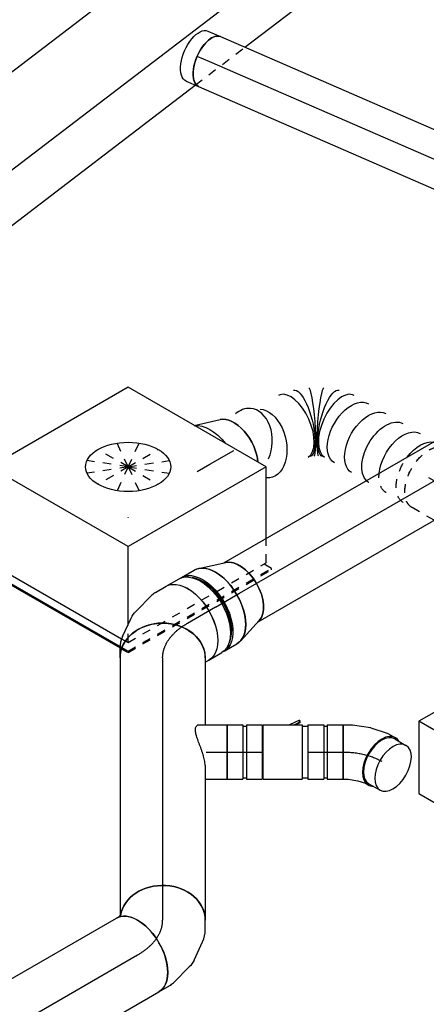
# Model space of a CAD drawing. Extents: x -138812 to 250702, y -18987 to 104055.
# Tile 26 of 193: x 19579 to 20772, y 24532 to 27423. Entities that reach past the tile are written whole.
import ezdxf
from ezdxf.enums import TextEntityAlignment as Align

# ---------------------------------------------------------------- set-up
doc = ezdxf.new("R2010")
doc.units = 0
doc.header["$LTSCALE"] = 50
doc.linetypes.add('CENTER2', pattern=[28.575, 19.05, -3.175, 3.175, -3.175])
doc.linetypes.add('STREEPJES', pattern=[0.1, 0.05, -0.05])
doc.layers.get('0').update_dxf_attribs({"linetype": 'CONTINUOUS'})
for name, color, linetype in [('lMcht retour bestaand_PR', 1, 'CONTINUOUS'), ('lucht retour bestaand', 8, 'CONTINUOUS'), ('WL570---_RETOUR', 112, 'CONTINUOUS'), ('WL570---_RETOUR_HL', 8, 'CONTINUOUS'), ('WL570---_TOEVOER', 3, 'CONTINUOUS'), ('WL570---_TOEVOER_HL', 8, 'CONTINUOUS'), ('WL570---_TOEVOER_RST', 2, 'CONTINUOUS'), ('WL570---_TOEVOER_RST_HL', 1, 'CONTINUOUS'), ('WL5911--_D', 2, 'CONTINUOUS'), ('WM570---_RETOUR_PR', 1, 'CONTINUOUS'), ('WM570---_TOEVOER_PR', 1, 'CONTINUOUS'), ('WM570---_TOEVOER_RST_PR', 1, 'CONTINUOUS')]:
    doc.layers.add(name, color=color, linetype=linetype)
doc.styles.add('BURO-018', font='ARIAL.TTF', dxfattribs={"height": 90})
doc.styles.add('BURO-025', font='ARIAL.TTF', dxfattribs={"height": 125})

# ---------------------------------------------------------------- blocks, each defined once
blk = doc.blocks.new('*U792')
at = {"color": 0, "ltscale": 10}
for p, q in [((0, 80, 37.2), (698.5, 80, 37.2)), ((723.4, 80, 37.2), (827.1, 80, 37.2)), ((0, -80, 37.2), (827.1, -80, 37.2))]:
    blk.add_line(p, q, dxfattribs=at)
at = {"color": 0, "ltscale": 10, "extrusion": (-2.93835e-17, -1.27973e-17, -1)}
blk.add_ellipse((0, 0, 37.2), major_axis=(0, -80), ratio=0.491713, start_param=0, end_param=3.141593, dxfattribs=at)
at = {"color": 0, "ltscale": 10}
for start_param, end_param in [(3.141593, 6.283185), (3.014883, 3.141593), (0, 0.126709)]:
    blk.add_ellipse((827.1, 0, 37.2), major_axis=(0, -80), ratio=0.491713, start_param=start_param, end_param=end_param, dxfattribs=at)
at = {"layer": 'WL570---_RETOUR_HL', "linetype": 'CENTER2'}
blk.add_line((0, 0, 37.2), (827.1, 0, 37.2), dxfattribs=at)
at = {"layer": 'WM570---_RETOUR_PR', "color": 1, "style": 'BURO-018'}
blk.add_attdef('POSNR', text='', height=90, dxfattribs=at).set_placement((0, 0), align=Align.MIDDLE)
blk = doc.blocks.new('*U798')
at = {"color": 0, "ltscale": 10}
for p, q in [((0, 80, 59.9), (40.2, 80, 59.9)), ((0, -80, 59.9), (40.2, -80, 59.9))]:
    blk.add_line(p, q, dxfattribs=at)
at = {"color": 0, "ltscale": 10, "extrusion": (-2.93835e-17, -1.27973e-17, -1)}
blk.add_ellipse((0, 0, 59.9), major_axis=(0, -80), ratio=0.491713, start_param=0, end_param=3.141593, dxfattribs=at)
at = {"color": 0, "ltscale": 10}
blk.add_ellipse((40.2, 0, 59.9), major_axis=(0, -80), ratio=0.491713, start_param=3.141593, end_param=6.283185, dxfattribs=at)
at = {"layer": 'WL570---_RETOUR_HL', "linetype": 'CENTER2'}
blk.add_line((0, 0, 59.9), (40.2, 0, 59.9), dxfattribs=at)
at = {"layer": 'WM570---_RETOUR_PR', "color": 1, "style": 'BURO-018'}
blk.add_attdef('POSNR', text='', height=90, dxfattribs=at).set_placement((0, 0), align=Align.MIDDLE)
blk = doc.blocks.new('*U799')
at = {"color": 0, "ltscale": 10}
for p, q in [((11.4, 179, -878.6), (4113.4, 179, -878.6)), ((138.2, -49.4, -878.6), (4240.2, -49.4, -878.6)), ((42.7, -179, -878.6), (1185.6, -179, -878.6)), ((1368.6, -179, -878.6), (4141, -179, -878.6))]:
    blk.add_line(p, q, dxfattribs=at)
at = {"color": 8, "linetype": 'STREEPJES', "ltscale": 10}
blk.add_line((1185.6, -179, -878.6), (1368.6, -179, -878.6), dxfattribs=at)
at = {"layer": 'lMcht retour bestaand_PR', "color": 1, "style": 'BURO-018'}
blk.add_attdef('POSNR', text='', height=90, dxfattribs=at).set_placement((0, 0), align=Align.MIDDLE)
blk = doc.blocks.new('*U967')
at = {"color": 0, "ltscale": 10}
for p, q in [((-276.4, 331.6, -1480), (-417.2, 87.7, -1480)), ((191.5, 331.6, -1480), (-276.4, 331.6, -1480)), ((-42.5, -73.5, -1480), (-276.4, 331.6, -1480)), ((425.4, -73.5, -1480), (191.5, 331.6, -1480)), ((-417.2, 87.7, -1480), (-194.2, -298.5, -1480)), ((-440.9, 77.8, -1480), (-438.9, 81.3, -1480)), ((-440.9, 77.8, -1480), (-211.7, -319.2, -1480)), ((-413.6, 81.3, -1480), (-438.9, 81.3, -1480)), ((-438.9, 81.3, -1480), (-209.6, -315.8, -1480)), ((-157, -272, -1480), (-42.5, -73.5, -1480)), ((425.4, -73.5, -1480), (-42.5, -73.5, -1480)), ((320.3, -255.5, -1480), (425.4, -73.5, -1480))]:
    blk.add_line(p, q, dxfattribs=at)
at = {"color": 8, "linetype": 'STREEPJES', "ltscale": 10}
for p, q in [((74.5, 129, -1480), (-20.7, 205.6, -1480)), ((74.5, 129, -1480), (23.5, 217.4, -1480)), ((74.5, 129, -1480), (81.3, 205.6, -1480)), ((74.5, 129, -1480), (-39.4, 173.2, -1480)), ((74.5, 129, -1480), (137.4, 173.2, -1480)), ((74.5, 129, -1480), (-27.6, 129, -1480)), ((74.5, 129, -1480), (11.6, 84.9, -1480)), ((74.5, 129, -1480), (67.7, 52.5, -1480)), ((74.5, 129, -1480), (125.5, 40.7, -1480)), ((74.5, 129, -1480), (169.7, 52.5, -1480)), ((74.5, 129, -1480), (188.4, 84.9, -1480)), ((74.5, 129, -1480), (176.6, 129, -1480)), ((284.5, -317.5, -1480), (320.3, -255.5, -1480)), ((-183.3, -317.5, -1480), (-157, -272, -1480)), ((-209.6, -315.8, -1480), (-196, -339.4, -1480)), ((-194.2, -298.5, -1480), (-183.3, -317.5, -1480)), ((-183.3, -317.5, -1480), (284.5, -317.5, -1480)), ((289.9, -339.4, -1480), (277.2, -317.5, -1480)), ((-211.7, -319.2, -1480), (-198, -342.9, -1480)), ((-196, -339.4, -1480), (-198, -342.9, -1480)), ((-198, -342.9, -1480), (287.8, -342.9, -1480)), ((-196, -339.4, -1480), (289.9, -339.4, -1480)), ((287.8, -342.9, -1480), (289.9, -339.4, -1480))]:
    blk.add_line(p, q, dxfattribs=at)
at = {"color": 0, "ltscale": 10}
blk.add_ellipse((74.5, 129, -1480), major_axis=(108.3, -62.5), ratio=0.57735, dxfattribs=at)
at = {"layer": 'WL570---_TOEVOER_RST_HL', "linetype": 'CENTER2'}
blk.add_circle((0, 0, -1480), 0.075, dxfattribs=at)
at = {"layer": 'WL570---_TOEVOER_RST', "color": 1, "style": 'BURO-018'}
for tag in ['MC', 'Q']:
    blk.add_attdef(tag, text='', height=90, dxfattribs=at).set_placement((0, 0), align=Align.MIDDLE)
at = {"layer": 'WM570---_TOEVOER_RST_PR', "color": 1, "style": 'BURO-018'}
blk.add_attdef('POSNR', text='', height=90, dxfattribs=at).set_placement((0, 0), align=Align.MIDDLE)
blk = doc.blocks.new('*U1037')
at = {"color": 0, "ltscale": 10}
for p, q in [((11.3, 125, -4915.7), (1819.1, 125, -4915.7)), ((11.3, -125, -4915.7), (1819.1, -125, -4915.7))]:
    blk.add_line(p, q, dxfattribs=at)
for start_param, end_param in [(3.976507, 6.205068), (3.21971, 3.846165)]:
    blk.add_ellipse((0, 0, -4915.7), major_axis=(0, 125), ratio=0.57735, start_param=start_param, end_param=end_param, dxfattribs=at)
at = {"color": 0, "ltscale": 10, "extrusion": (4.90704e-17, 9.98667e-17, -1)}
blk.add_ellipse((1819.1, 0, -4915.7), major_axis=(0, 125), ratio=0.57735, start_param=0, end_param=3.141593, dxfattribs=at)
at = {"layer": 'WL570---_TOEVOER_HL', "linetype": 'CENTER2'}
blk.add_line((0, 0, -4915.7), (1819.1, 0, -4915.7), dxfattribs=at)
at = {"layer": 'WM570---_TOEVOER_PR', "color": 1, "style": 'BURO-018'}
blk.add_attdef('POSNR', text='', height=90, dxfattribs=at).set_placement((0, 0), align=Align.MIDDLE)
blk = doc.blocks.new('*U1038')
at = {"color": 0, "ltscale": 10}
for p, q in [((-84.6, 125, -3569.6), (-74.2, 125, -3569.6)), ((-74.2, 125, -3569.6), (-70.1, 126.1, -3569.6)), ((123.9, -35.4, -3569.6), (138.2, -10.7, -3569.6)), ((51.4, -95.7, -3569.6), (100.1, -61.5, -3569.6)), ((-34.5, -123.2, -3569.6), (28.8, -106.2, -3569.6)), ((-84.6, -125, -3569.6), (-48.2, -125, -3569.6))]:
    blk.add_line(p, q, dxfattribs=at)
at = {"color": 0, "ltscale": 10, "extrusion": (4.90704e-17, 9.98667e-17, -1)}
for centre, major_axis, ratio, start_param, end_param in [((29.9, 51.8, -3569.6), (-108.3, 62.5), 0.816497, 0.140779, 3.141593), ((-12.7, 12.1, -3569.6), (53.3, -114), 0.750739, 6.150885, 6.415485)]:
    blk.add_ellipse(centre, major_axis=major_axis, ratio=ratio, start_param=start_param, end_param=end_param, dxfattribs=at)
at = {"color": 0, "ltscale": 10}
for centre, major_axis, ratio, start_param, end_param in [((-84.6, 0, -3569.6), (0, 125), 0.57735, 3.141593, 6.283185), ((20.4, 35.3, -3569.6), (-93, 85.1), 0.803023, 2.966153, 3.317032), ((-57.7, 0, -3569.6), (16.4, -124.5), 0.646887, 6.198226, 6.368145)]:
    blk.add_ellipse(centre, major_axis=major_axis, ratio=ratio, start_param=start_param, end_param=end_param, dxfattribs=at)
at = {"layer": 'WL570---_TOEVOER_HL', "linetype": 'CENTER2'}
blk.add_ellipse((-186.7, 176.9, -3569.6), major_axis=(216.6, -125.1), ratio=0.57735, start_param=5.497787, end_param=6.283185, dxfattribs=at)
at = {"layer": 'WM570---_TOEVOER_PR', "color": 1, "style": 'BURO-018'}
blk.add_attdef('POSNR', text='', height=90, dxfattribs=at).set_placement((0, 0), align=Align.MIDDLE)
blk = doc.blocks.new('*U1039')
at = {"color": 0, "ltscale": 10}
for p, q in [((-59.8, 125, -2311.3), (-31.3, 125, -2311.3)), ((3.2, 117.4, -2311.3), (57.2, 92.3, -2311.3)), ((77.6, 78.1, -2311.3), (124, 31.7, -2311.3)), ((132.4, 20.8, -2311.3), (150.5, -10.8, -2311.3)), ((-72.9, -125, -2311.3), (-71.2, -126.7, -2311.3)), ((-71.2, -126.7, -2311.3), (-66, -135.8, -2311.3))]:
    blk.add_line(p, q, dxfattribs=at)
for centre, major_axis, ratio, start_param, end_param in [((-59.8, 0, -2311.3), (0, 125), 0.816497, 3.141593, 6.283185), ((-40.8, 0, -2311.3), (-27.2, -123.1), 0.803023, 2.966153, 3.317032), ((28.9, -50, -2311.3), (99.7, 76.5), 0.646887, 6.198226, 6.368145)]:
    blk.add_ellipse(centre, major_axis=major_axis, ratio=ratio, start_param=start_param, end_param=end_param, dxfattribs=at)
at = {"color": 0, "ltscale": 10, "extrusion": (1.2326e-32, 9.05604e-17, -1)}
blk.add_ellipse((-4.1, -17, -2311.3), major_axis=(72.1, 103.1), ratio=0.750739, start_param=6.150885, end_param=6.415485, dxfattribs=at)
at = {"color": 0, "ltscale": 10, "extrusion": (0, 9.05604e-17, -1)}
blk.add_ellipse((42.3, -73.3, -2311.3), major_axis=(108.3, 62.5), ratio=0.57735, start_param=0, end_param=3.141593, dxfattribs=at)
at = {"layer": 'WL570---_TOEVOER_HL', "linetype": 'CENTER2', "extrusion": (1.38725e-32, 9.05604e-17, -1)}
blk.add_ellipse((-59.8, -250.1, -2311.3), major_axis=(0, -250.1), ratio=0.57735, start_param=3.141593, end_param=3.926991, dxfattribs=at)
at = {"layer": 'WM570---_TOEVOER_PR', "color": 1, "style": 'BURO-018'}
blk.add_attdef('POSNR', text='', height=90, dxfattribs=at).set_placement((0, 0), align=Align.MIDDLE)
blk = doc.blocks.new('*U1040')
at = {"color": 0, "ltscale": 10}
for p, q in [((-47.4, 125, -2218), (-4.1, 125, -2218)), ((4.1, 125, -2218), (47.4, 125, -2218)), ((-47.4, -125, -2218), (-4.1, -125, -2218)), ((4.1, -125, -2218), (47.4, -125, -2218))]:
    blk.add_line(p, q, dxfattribs=at)
at = {"color": 0, "ltscale": 10, "extrusion": (2.67592e-17, -7.95482e-17, -1)}
for centre, major_axis, start_param, end_param in [((-47.4, 0, -2218), (0, 125), 0, 3.141593), ((-4.1, 0, -2218), (0, 125), 0, 3.141593), ((4.1, 0, -2218), (0, 125), 0, 3.198191), ((4.1, 0, -2218), (0, 125), 6.226587, 6.280044), ((47.4, 0, -2218), (0, 125), 0, 3.141593), ((4.1, 0, -2218), (0, 118.8), 0.405008, 2.736585)]:
    blk.add_ellipse(centre, major_axis=major_axis, ratio=0.57735, start_param=start_param, end_param=end_param, dxfattribs=at)
at = {"layer": 'WL570---_TOEVOER_HL', "linetype": 'CENTER2'}
blk.add_line((-47.4, 0, -2218), (47.4, 0, -2218), dxfattribs=at)
at = {"layer": 'WM570---_TOEVOER_PR', "color": 1, "style": 'BURO-018'}
blk.add_attdef('POSNR', text='', height=90, dxfattribs=at).set_placement((0, 0), align=Align.MIDDLE)
blk = doc.blocks.new('*U1041')
at = {"color": 0, "ltscale": 10}
for p, q in [((-20.7, 118.7, -2184.5), (-28.9, 118.7, -2184.5)), ((-21.6, 119.2, -2184.5), (-22.5, 118.7, -2184.5)), ((12.9, 123, -2184.5), (91.2, 98.4, -2184.5)), ((12.9, -123, -2184.5), (91.2, -98.4, -2184.5)), ((-20.7, -118.8, -2184.5), (-28.9, -118.8, -2184.5)), ((-22.5, -118.8, -2184.5), (-21.6, -119.2, -2184.5))]:
    blk.add_line(p, q, dxfattribs=at)
for centre, major_axis, start_param, end_param in [((0, 0, -2184.5), (0, 125), 3.141593, 6.283185), ((-43.3, 0, -2184.5), (0, 118.8), 3.5466, 5.878177), ((-43.3, 0, -2184.5), (0, 118.8), 3.5466, 5.878177)]:
    blk.add_ellipse(centre, major_axis=major_axis, ratio=0.57735, start_param=start_param, end_param=end_param, dxfattribs=at)
at = {"color": 0, "ltscale": 10, "extrusion": (2.67592e-17, -7.95482e-17, -1)}
blk.add_ellipse((80.9, 0, -2184.5), major_axis=(0, 100), ratio=0.57735, start_param=0.179342, end_param=2.962251, dxfattribs=at)
at = {"layer": 'WL570---_TOEVOER_HL', "linetype": 'CENTER2'}
blk.add_line((0, 0, -2184.5), (80.9, 0, -2184.5), dxfattribs=at)
for centre in [(0, 0, -2184.5), (80.9, 0, -2184.5)]:
    blk.add_circle(centre, 0.075, dxfattribs=at)
at = {"layer": 'WM570---_TOEVOER_PR', "color": 1, "style": 'BURO-018'}
blk.add_attdef('POSNR', text='', height=90, dxfattribs=at).set_placement((0, 0), align=Align.MIDDLE)
blk = doc.blocks.new('*U1046')
at = {"color": 0, "ltscale": 10}
blk.add_line((17.1, 121.7, -1297), (91.2, 98.4, -1297), dxfattribs=at)
at = {"color": 0, "ltscale": 10, "extrusion": (2.67592e-17, -7.95482e-17, -1)}
for centre, major_axis, start_param, end_param in [((0, 0, -1297), (0, 125), 0.242084, 1.328712), ((0, 0, -1297), (0, 125), 0.242084, 1.328712), ((0, 0, -1297), (0, 125), 0.242084, 1.328712), ((80.9, 0, -1297), (0, 100), 0.179342, 2.277112), ((80.9, 0, -1297), (0, 100), 0.179342, 2.277112)]:
    blk.add_ellipse(centre, major_axis=major_axis, ratio=0.57735, start_param=start_param, end_param=end_param, dxfattribs=at)
at = {"layer": 'WL570---_TOEVOER_RST_HL', "linetype": 'CENTER2'}
for p, q in [((-43.3, 0, -1297), (0, 0, -1297)), ((0, 0, -1297), (80.9, 0, -1297))]:
    blk.add_line(p, q, dxfattribs=at)
blk.add_circle((80.9, 0, -1297), 0.075, dxfattribs=at)
at = {"layer": 'WM570---_TOEVOER_RST_PR', "color": 1, "style": 'BURO-018'}
blk.add_attdef('POSNR', text='', height=90, dxfattribs=at).set_placement((0, 0), align=Align.MIDDLE)
blk = doc.blocks.new('*U1047')
at = {"color": 0, "ltscale": 10}
for p, q in [((0, 100, -1602.6), (349.6, 100, -1602.6)), ((0, -100, -1602.6), (234.2, -100, -1602.6))]:
    blk.add_line(p, q, dxfattribs=at)
at = {"color": 8, "linetype": 'STREEPJES', "ltscale": 10}
for p, q in [((349.6, 100, -1602.6), (425.1, 100, -1602.6)), ((234.2, -100, -1602.6), (425.1, -100, -1602.6))]:
    blk.add_line(p, q, dxfattribs=at)
at = {"color": 0, "ltscale": 10}
blk.add_ellipse((0, 0, -1602.6), major_axis=(0, 100), ratio=0.57735, start_param=3.141593, end_param=6.283185, dxfattribs=at)
at = {"color": 8, "linetype": 'STREEPJES', "ltscale": 10, "extrusion": (7.43708e-18, -5.9805e-17, -1)}
blk.add_ellipse((425.1, 0, -1602.6), major_axis=(0, 100), ratio=0.57735, start_param=0, end_param=3.141593, dxfattribs=at)
at = {"layer": 'WL570---_TOEVOER_HL', "linetype": 'CENTER2'}
blk.add_line((0, 0, -1602.6), (425.1, 0, -1602.6), dxfattribs=at)
at = {"layer": 'WM570---_TOEVOER_PR', "color": 1, "style": 'BURO-018'}
blk.add_attdef('POSNR', text='', height=90, dxfattribs=at).set_placement((0, 0), align=Align.MIDDLE)
blk = doc.blocks.new('*U1048')
at = {"color": 0, "ltscale": 10}
for p, q in [((437.3, -52.8, -1302), (437.5, -52.7, -1302)), ((399, -75, -1302), (399.1, -74.9, -1302))]:
    blk.add_line(p, q, dxfattribs=at)
at = {"color": 0, "ltscale": 10, "extrusion": (7.43708e-18, -5.9805e-17, -1)}
for centre, major_axis, ratio, start_param, end_param in [((471, 155.3, -1302), (69.8, -75.2), 0.652617, 0.198901, 3.340494), ((402.8, 47.7, -1302), (69.2, -72.6), 0.313149, 6.256783, 9.398376), ((145.8, 0, -1302), (0, 100), 0.57735, 0.15594, 3.141593), ((204.2, 0, -1302), (0, 100), 0.57735, 0, 3.141593), ((262.5, 0, -1302), (0, 100), 0.57735, 0, 3.141593), ((329.4, 5.3, -1302), (-28.3, 96.2), 0.313149, 0.026402, 3.167995), ((87.5, 0, -1302), (0, 100), 0.57735, 0.911521, 3.141593), ((29.2, 0, -1302), (0, 100), 0.57735, 1.783204, 2.929185)]:
    blk.add_ellipse(centre, major_axis=major_axis, ratio=ratio, start_param=start_param, end_param=end_param, dxfattribs=at)
at = {"color": 0, "ltscale": 10}
for centre, major_axis, ratio, start_param, end_param in [((536, 216.2, -1302), (86.6, -50), 0.57735, 4.006073, 6.103843), ((512.3, 175.1, -1302), (43.3, -90.1), 0.716885, 4.257217, 6.283185), ((420.3, 67.4, -1302), (81.4, -58.7), 0.497511, 3.191932, 6.232846), ((512.3, 175.1, -1302), (43.3, -90.1), 0.716885, 0, 0.639723), ((303.5, 0, -1302), (10.1, -99.9), 0.497511, 0.050339, 3.091253), ((355.7, 15.5, -1302), (43.3, -90.4), 0.106869, 0.008217, 3.133375), ((380.7, 30, -1302), (-56.7, 82.8), 0.106869, 0.008212, 3.133375), ((420.3, 67.4, -1302), (81.4, -58.7), 0.497511, 6.232846, 6.333525), ((303.5, 0, -1302), (10.1, -99.9), 0.497511, 6.232846, 6.333525)]:
    blk.add_ellipse(centre, major_axis=major_axis, ratio=ratio, start_param=start_param, end_param=end_param, dxfattribs=at)
at = {"color": 8, "linetype": 'STREEPJES', "ltscale": 10, "extrusion": (7.43708e-18, -5.9805e-17, -1)}
for centre, start_param, end_param in [((0, 0, -1302), 0, 3.141593), ((29.2, 0, -1302), 0, 1.783204), ((87.5, 0, -1302), 0, 0.911521), ((145.8, 0, -1302), 0, 0.15594), ((29.2, 0, -1302), 2.929185, 3.141593)]:
    blk.add_ellipse(centre, major_axis=(0, 100), ratio=0.57735, start_param=start_param, end_param=end_param, dxfattribs=at)
at = {"layer": 'WM570---_TOEVOER_PR', "color": 1, "style": 'BURO-018'}
blk.add_attdef('POSNR', text='', height=90, dxfattribs=at).set_placement((0, 0), align=Align.MIDDLE)
blk = doc.blocks.new('*U1049')
at = {"color": 2, "ltscale": 10}
for p, q in [((-326.6, 410.1, -2904.4), (-432.7, 226.3, -2904.4)), ((65.3, 410.1, -2904.4), (-326.6, 410.1, -2904.4)), ((40.8, -226.3, -2904.4), (-326.6, 410.1, -2904.4)), ((432.7, -226.3, -2904.4), (65.3, 410.1, -2904.4)), ((-432.7, 226.3, -2904.4), (-65.3, -410.1, -2904.4)), ((-65.3, -410.1, -2904.4), (40.8, -226.3, -2904.4)), ((432.7, -226.3, -2904.4), (40.8, -226.3, -2904.4)), ((326.6, -410.1, -2904.4), (432.7, -226.3, -2904.4)), ((-65.3, -410.1, -2904.4), (326.6, -410.1, -2904.4))]:
    blk.add_line(p, q, dxfattribs=at)
at = {"layer": 'WL5911--_D', "color": 2, "style": 'BURO-025'}
blk.add_attdef('POSNR', text='', height=125, dxfattribs=at).set_placement((0, 0), align=Align.MIDDLE)
blk = doc.blocks.new('*U1058')
at = {"color": 0, "ltscale": 10}
for p, q in [((0, 125, -2395.8), (196.4, 125, -2395.8)), ((315.6, 125, -2395.8), (770.2, 125, -2395.8)), ((0, -125, -2395.8), (757.1, -125, -2395.8))]:
    blk.add_line(p, q, dxfattribs=at)
at = {"color": 0, "ltscale": 10, "extrusion": (8.76277e-32, -4.49688e-17, -1)}
blk.add_ellipse((0, 0, -2395.8), major_axis=(0, -125), ratio=0.816497, start_param=0, end_param=3.141593, dxfattribs=at)
at = {"color": 0, "ltscale": 10}
blk.add_ellipse((770.2, 0, -2395.8), major_axis=(0, -125), ratio=0.816497, start_param=3.141593, end_param=6.142406, dxfattribs=at)
at = {"layer": 'WL570---_TOEVOER_HL', "linetype": 'CENTER2'}
blk.add_line((0, 0, -2395.8), (770.2, 0, -2395.8), dxfattribs=at)
at = {"layer": 'WM570---_TOEVOER_PR', "color": 1, "style": 'BURO-018'}
blk.add_attdef('POSNR', text='', height=90, dxfattribs=at).set_placement((0, 0), align=Align.MIDDLE)
blk = doc.blocks.new('*U1059')
at = {"color": 0, "ltscale": 10}
for p, q in [((-51.7, 80, -2786.8), (-5, 80, -2786.8)), ((-51.7, 80, -2786.8), (-51.7, -80, -2786.8)), ((-5, 80, -2786.8), (-5, -80, -2786.8)), ((-5, 76, -2786.8), (5, 76, -2786.8)), ((5, 80, -2786.8), (51.7, 80, -2786.8)), ((5, 80, -2786.8), (5, -80, -2786.8)), ((51.7, 80, -2786.8), (51.7, -80, -2786.8)), ((-51.7, -80, -2786.8), (-5, -80, -2786.8)), ((-5, -76, -2786.8), (5, -76, -2786.8)), ((5, -80, -2786.8), (51.7, -80, -2786.8))]:
    blk.add_line(p, q, dxfattribs=at)
at = {"layer": 'WL570---_TOEVOER_HL', "linetype": 'CENTER2'}
blk.add_line((-51.7, 0, -2786.8), (51.7, 0, -2786.8), dxfattribs=at)
at = {"layer": 'WM570---_TOEVOER_PR', "color": 1, "style": 'BURO-018'}
blk.add_attdef('POSNR', text='', height=90, dxfattribs=at).set_placement((0, 0), align=Align.MIDDLE)
blk = doc.blocks.new('*U1060')
at = {"color": 0, "ltscale": 10}
for p, q in [((-66.3, 80, -2786.8), (-39.1, 80, -2786.8)), ((-66.3, -80, -2786.8), (-66.3, 80, -2786.8)), ((-39.1, 80, -2786.8), (-39, 80, -2786.8)), ((-39, 80, -2786.8), (13.7, 71.8, -2786.8)), ((15, 71.5, -2786.8), (13.7, 71.8, -2786.8)), ((15, 71.5, -2786.8), (63, 55.5, -2786.8)), ((66.7, 53.9, -2786.8), (86.9, 42.2, -2786.8)), ((84.9, 38.8, -2786.8), (117.9, 19.7, -2786.8)), ((-66.3, -80, -2786.8), (-51.4, -80, -2786.8)), ((-51.4, -80, -2786.8), (-23.4, -84.3, -2786.8)), ((-23.4, -84.3, -2786.8), (-1, -91.8, -2786.8)), ((-1, -91.8, -2786.8), (6.9, -96.3, -2786.8)), ((8.9, -92.9, -2786.8), (41.9, -111.9, -2786.8))]:
    blk.add_line(p, q, dxfattribs=at)
for centre, major_axis, start_param, end_param in [((46.9, -27.1, -2786.8), (-40, -69.3), 3.141593, 6.283185), ((46.9, -27.1, -2786.8), (-38, -65.8), 3.141593, 6.283185), ((79.9, -46.1, -2786.8), (-38, -65.8), 3.141593, 9.421636), ((46.9, -27.1, -2786.8), (-40, -69.3), 2.824032, 3.141593), ((46.9, -27.1, -2786.8), (-40, -69.3), 0, 0.31756)]:
    blk.add_ellipse(centre, major_axis=major_axis, ratio=0.57735, start_param=start_param, end_param=end_param, dxfattribs=at)
at = {"color": 0, "ltscale": 10, "extrusion": (0, 5.55112e-17, -1)}
blk.add_ellipse((32, -18.5, -2786.8), major_axis=(32.9, 73.2), ratio=0.497511, start_param=6.232846, end_param=6.333525, dxfattribs=at)
at = {"layer": 'WL570---_TOEVOER_HL', "linetype": 'CENTER2', "extrusion": (0, 5.55112e-17, -1)}
blk.add_ellipse((-66.3, -92.4, -2786.8), major_axis=(160.1, 0), ratio=0.57735, start_param=4.712389, end_param=5.497787, dxfattribs=at)
at = {"layer": 'WM570---_TOEVOER_PR', "color": 1, "style": 'BURO-018'}
blk.add_attdef('POSNR', text='', height=90, dxfattribs=at).set_placement((0, 0), align=Align.MIDDLE)
blk = doc.blocks.new('*U1061')
at = {"color": 2, "ltscale": 10}
for p, q in [((48.9, 93.6, -2786.8), (20.1, 80, -2786.8)), ((33.1, 80, -2786.8), (48.9, 87.4, -2786.8)), ((48.9, 93.6, -2786.8), (50.2, 91.7, -2786.8)), ((48.9, 87.4, -2786.8), (48.9, 93.6, -2786.8)), ((50.2, 85.6, -2786.8), (48.9, 87.4, -2786.8)), ((50.2, 91.7, -2786.8), (50.2, 85.6, -2786.8)), ((-57.2, 76, -2786.8), (-60.1, 76, -2786.8)), ((-57.2, 80, -2786.8), (57.2, 80, -2786.8)), ((-57.2, -80, -2786.8), (-57.2, 80, -2786.8)), ((50.2, 85.6, -2786.8), (38.5, 80, -2786.8)), ((57.2, 80, -2786.8), (57.2, -80, -2786.8)), ((57.2, 76, -2786.8), (73.7, 76, -2786.8)), ((-57.2, -76, -2786.8), (-60.1, -76, -2786.8)), ((-57.2, -80, -2786.8), (57.2, -80, -2786.8)), ((57.2, -76, -2786.8), (73.7, -76, -2786.8))]:
    blk.add_line(p, q, dxfattribs=at)
at = {"layer": 'WL570---_TOEVOER', "color": 1, "style": 'BURO-018'}
blk.add_attdef('I', text='', height=90, dxfattribs=at).set_placement((0, 0), align=Align.MIDDLE)
at = {"layer": 'WM570---_TOEVOER_PR', "color": 1, "style": 'BURO-018'}
blk.add_attdef('POSNR', text='', height=90, dxfattribs=at).set_placement((0, 0), align=Align.MIDDLE)
blk = doc.blocks.new('*U1062')
at = {"color": 0, "ltscale": 10}
for p, q in [((-51.7, 80, -2786.8), (-5, 80, -2786.8)), ((-51.7, 80, -2786.8), (-51.7, -80, -2786.8)), ((-5, 80, -2786.8), (-5, -80, -2786.8)), ((-5, 76, -2786.8), (5, 76, -2786.8)), ((5, 80, -2786.8), (51.7, 80, -2786.8)), ((5, 80, -2786.8), (5, -80, -2786.8)), ((51.7, 80, -2786.8), (51.7, -80, -2786.8)), ((-51.7, -80, -2786.8), (-5, -80, -2786.8)), ((-5, -76, -2786.8), (5, -76, -2786.8)), ((5, -80, -2786.8), (51.7, -80, -2786.8))]:
    blk.add_line(p, q, dxfattribs=at)
at = {"layer": 'WL570---_TOEVOER_HL', "linetype": 'CENTER2'}
blk.add_line((-51.7, 0, -2786.8), (51.7, 0, -2786.8), dxfattribs=at)
at = {"layer": 'WM570---_TOEVOER_PR', "color": 1, "style": 'BURO-018'}
blk.add_attdef('POSNR', text='', height=90, dxfattribs=at).set_placement((0, 0), align=Align.MIDDLE)
blk = doc.blocks.new('*U1063')
at = {"color": 0, "ltscale": 10}
for p, q in [((-21.2, 80, -2786.8), (-2.8, 80, -2786.8)), ((-2.8, 80, -2786.8), (60.3, 80, -2786.8)), ((60.3, 80, -2786.8), (60.3, -80, -2786.8)), ((60.3, 76, -2786.8), (61.3, 76, -2786.8)), ((-2.8, -80, -2786.8), (60.3, -80, -2786.8)), ((60.3, -76, -2786.8), (61.3, -76, -2786.8))]:
    blk.add_line(p, q, dxfattribs=at)
blk.add_spline([(-3.1, -39.2, -2786.8), (-3.9, -31.7, -2786.8), (-5.2, -23.9, -2786.8), (-7.1, -15.8, -2786.8), (-9.3, -7.6, -2786.8), (-11.9, 0.7, -2786.8), (-14.7, 9, -2786.8), (-17.7, 17.3, -2786.8), (-20.7, 25.3, -2786.8), (-23.6, 33, -2786.8), (-26.2, 40.4, -2786.8), (-28.5, 47.4, -2786.8), (-30.2, 53.8, -2786.8), (-31.3, 59.7, -2786.8), (-31.8, 64.9, -2786.8), (-31.5, 69.4, -2786.8), (-30.5, 73.2, -2786.8), (-28.8, 76.1, -2786.8), (-26.7, 78.3, -2786.8), (-24.1, 79.6, -2786.8), (-21.2, 80, -2786.8)], degree=3, dxfattribs=at)
at = {"layer": 'WL570---_TOEVOER_HL', "linetype": 'CENTER2'}
blk.add_line((0, 0, -2786.8), (60.3, 0, -2786.8), dxfattribs=at)
at = {"layer": 'WM570---_TOEVOER_PR', "color": 1, "style": 'BURO-018'}
blk.add_attdef('POSNR', text='', height=90, dxfattribs=at).set_placement((0, 0), align=Align.MIDDLE)
blk = doc.blocks.new('*U1068')
at = {"color": 0, "ltscale": 10}
for p, q in [((5.2, 100, -2127.3), (2900, 100, -2127.3)), ((5.2, -100, -2127.3), (2900, -100, -2127.3))]:
    blk.add_line(p, q, dxfattribs=at)
blk.add_ellipse((0, 0, -2127.3), major_axis=(0, 100), ratio=0.57735, start_param=3.320935, end_param=6.103843, dxfattribs=at)
at = {"color": 0, "ltscale": 10, "extrusion": (2.67592e-17, -7.95482e-17, -1)}
blk.add_ellipse((2900, 0, -2127.3), major_axis=(0, 100), ratio=0.57735, start_param=0, end_param=3.141593, dxfattribs=at)
at = {"layer": 'WL570---_TOEVOER_HL', "linetype": 'CENTER2'}
blk.add_line((0, 0, -2127.3), (2900, 0, -2127.3), dxfattribs=at)
at = {"layer": 'WM570---_TOEVOER_PR', "color": 1, "style": 'BURO-018'}
blk.add_attdef('POSNR', text='', height=90, dxfattribs=at).set_placement((0, 0), align=Align.MIDDLE)

msp = doc.modelspace()

# ---------------------------------------------------------------- block references
at = {"layer": 'lucht retour bestaand', "rotation": 37.42883070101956}
msp.add_blockref('*U799', (19043.98204, 26652.71562, 878.6202), dxfattribs=at)
at = {"layer": 'WL570---_RETOUR', "rotation": 336.4655487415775}
for name, p in [('*U798', (20098.95557, 27316.34055, -59.88717)), ('*U792', (20135.83831, 27300.2771, -37.17002))]:
    msp.add_blockref(name, p, dxfattribs=at)
at = {"layer": 'WL570---_TOEVOER'}
for name, p, rotation in [('*U1068', (20223.70522, 25739.18172, 2127.25096), 30.00000000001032), ('*U1048', (20779.49404, 26077.75861, 1302.02077), 149.9999999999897), ('*U1047', (21147.60125, 25865.23181, 1602.57905), 149.9999999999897), ('*U1041', (20153.63094, 25698.72432, 2184.46637), 30.00000000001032), ('*U1040', (20112.61875, 25675.04592, 2217.95269), 30.00000000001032), ('*U1039', (19998.35029, 25609.07299, 2311.25249), 90), ('*U1058', (19998.35029, 25549.2595, 2395.84154), 270), ('*U1038', (19998.35029, 24719.26947, 3569.6247), 30.00000000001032), ('*U1037', (18349.69243, 23767.4164, 4915.74822), 30.00000000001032)]:
    msp.add_blockref(name, p, dxfattribs=dict(at, rotation=rotation))
for name, p in [('*U1061', (20350.85029, 25272.81507, 2786.79301)), ('*U1063', (20126.15029, 25272.81507, 2786.79301)), ('*U1062', (20239.10029, 25272.81507, 2786.79301)), ('*U1059', (20476.30029, 25272.81507, 2786.79301)), ('*U1060', (20594.30029, 25272.81507, 2786.79301))]:
    msp.add_blockref(name, p, dxfattribs=at)
at = {"layer": 'WL570---_TOEVOER_RST'}
ref = msp.add_blockref('*U967', (19897.11949, 25961.10471, 1479.98469), dxfattribs=dict(at, rotation=30.00000000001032))
ref.add_attrib('Q', '290', dxfattribs={"color": 1, "height": 90, "style": 'BURO-018'}).set_placement((19452.95821, 25312.74971), align=Align.MIDDLE)
ref.add_attrib('MC', 'W', dxfattribs={"color": 1, "height": 90, "style": 'BURO-018'}).set_placement((19113.54695, 25900.62725), align=Align.MIDDLE)
at = {"layer": 'WL570---_TOEVOER_RST', "rotation": 30.00000000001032}
msp.add_blockref('*U1046', (20137.18225, 26118.07618, 1296.96465), dxfattribs=at)
at = {"layer": 'WL5911--_D', "rotation": 30.00000000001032}
msp.add_blockref('*U1049', (21237.66608, 25171.28029, 2904.40411), dxfattribs=at)

doc.saveas('drawing.dxf')
